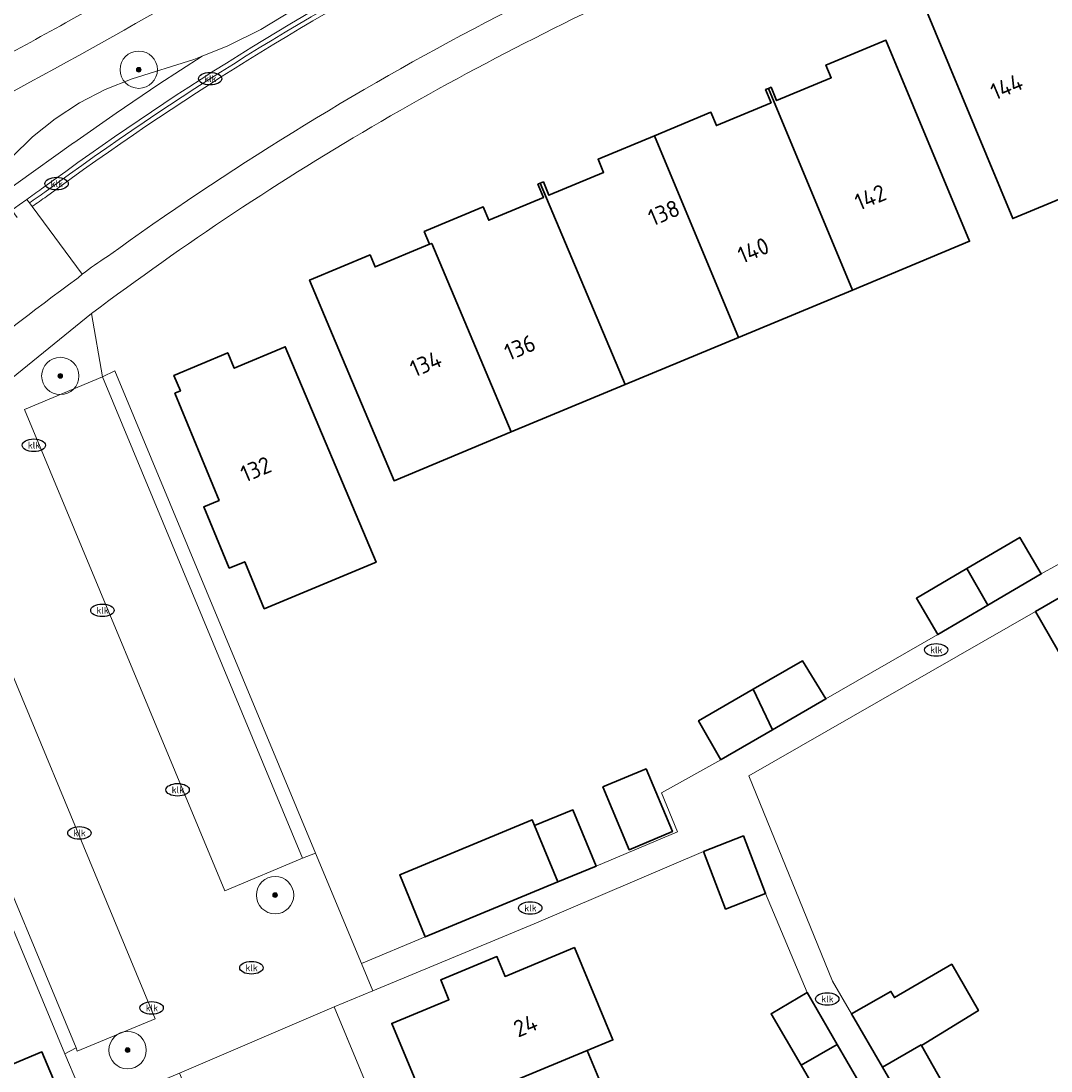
# Model space of a CAD drawing. Header units: metres. Extents: x 103671 to 105190, y 427150 to 429171.
# Tile 31 of 256: x 104183 to 104238, y 427215 to 427272. Entities that reach past the tile are written whole.
import ezdxf
from ezdxf.enums import TextEntityAlignment as Align

# ---------------------------------------------------------------- set-up
doc = ezdxf.new("R2010")
doc.units = ezdxf.units.M
for name, color, linetype, lineweight in [('B-WE-GR-BOOM-S', 253, 'Continuous', 25), ('B-WE-IE-MEUBILAIR-S', 253, 'Continuous', 25), ('B-WE-OG-BEBOUWING-GV', 253, 'Continuous', 35), ('B-WE-OG-BEBOUWING-T18', 7, 'Continuous', 18), ('B-WE-OG-TERREIN_BEGROEID-GV', 253, 'Continuous', 18), ('B-WE-OG-TERREIN_ERF-GV', 253, 'Continuous', 18), ('B-WE-RI-HWA_GOOT_MOLGOOT-G', 253, 'Continuous', 18), ('B-WE-VH-OPENVERHARDING-GV', 253, 'Continuous', 18), ('B-WE-VH-OPENVERHARDING_BETONSTRAATSTEEN-GV', 253, 'Continuous', 18), ('B-WE-VH-OPENVERHARDING_TEGEL-GV', 253, 'Continuous', 18)]:
    doc.layers.add(name, color=color, linetype=linetype, lineweight=lineweight)
doc.styles.add('NLCS-ISO', font='NLCS-ISO.ttf')
doc.styles.add('NLCS-ISO-M500-T18', font='NLCS-ISO.ttf', dxfattribs={"height": 0.9})

# ---------------------------------------------------------------- blocks, each defined once
blk = doc.blocks.new('SIE-MEUBILAIR_PUT_KOLK-SO')
blk.add_ellipse((0, 0), major_axis=(1.25, 0), ratio=0.54)
at = {"style": 'NLCS-ISO'}
blk.add_text('klk', height=0.75, dxfattribs=at).set_placement((0.03, 0), align=Align.MIDDLE_CENTER)
blk = doc.blocks.new('SGR-BOOM_GBKN-SO')
at = {"linetype": 'ByBlock', "lineweight": 18}
h = blk.add_hatch(color=0, dxfattribs=at)
h.dxf.hatch_style = 1
edge = h.paths.add_edge_path()
edge.add_arc((0, 0), 0.25, 0, 360)
at = {"color": 0, "linetype": 'ByBlock', "lineweight": 18}
for radius in [2, 0.25]:
    blk.add_circle((0, 0), radius, dxfattribs=at)
at = {"color": 0, "linetype": 'ByBlock', "lineweight": 18, "style": 'NLCS-ISO'}
blk.add_attdef('SOORT', (2.5, 0), '', height=1.5, dxfattribs=at)

msp = doc.modelspace()

# ---------------------------------------------------------------- linework, layer by layer
at = {"layer": 'B-WE-OG-BEBOUWING-GV', "flags": 128}
for points in [[(104237.295, 427273.971), (104236.899, 427274.93), (104236.611, 427274.811), (104236.254, 427275.637), (104233.378, 427274.441), (104233.724, 427273.61), (104230.99, 427272.474), (104235.788, 427260.932), (104241.689, 427263.384), (104240.667, 427265.848), (104242.833, 427266.939), (104238.612, 427274.626)], [(104227.205, 427257.101), (104233.483, 427259.713), (104229.003, 427270.478), (104225.79, 427269.151), (104226.075, 427268.468), (104223.148, 427267.25), (104222.852, 427267.961), (104222.71, 427267.902)], [(104222.71, 427267.902), (104222.557, 427267.838), (104222.853, 427267.127), (104219.926, 427265.909), (104219.63, 427266.62), (104216.617, 427265.366), (104221.112, 427254.565), (104227.205, 427257.101)], [(104215.036, 427252.037), (104221.112, 427254.565), (104216.617, 427265.366), (104213.592, 427264.108), (104213.888, 427263.397), (104210.961, 427262.179), (104210.665, 427262.89), (104210.497, 427262.82)], [(104204.57, 427259.552), (104204.69, 427259.602), (104208.942, 427249.501), (104215.036, 427252.037), (104210.497, 427262.82), (104210.37, 427262.767), (104210.666, 427262.056), (104207.739, 427260.838), (104207.443, 427261.549), (104204.403, 427260.284), (104204.285, 427260.235)], [(104208.942, 427249.501), (104204.69, 427259.602), (104204.57, 427259.552), (104201.652, 427258.338), (104201.383, 427258.985), (104198.141, 427257.636), (104199.368, 427254.697), (104202.665, 427246.889)], [(104193.312, 427245.832), (104192.48, 427245.488), (104193.84, 427242.209), (104194.671, 427242.554), (104195.722, 427240.033), (104201.704, 427242.522), (104196.844, 427254.062), (104194.116, 427252.913), (104193.766, 427253.743), (104190.881, 427252.528), (104191.23, 427251.699), (104190.934, 427251.573)], [(104233.332, 427242.185), (104234.456, 427240.223), (104237.315, 427241.903), (104236.169, 427243.852)], [(104242.209, 427230.859), (104252.296, 427236.7), (104250.667, 427239.524), (104250.026, 427239.154), (104248.257, 427242.221), (104245.269, 427240.497), (104243.47, 427243.616), (104237.008, 427239.89)], [(104233.332, 427242.185), (104230.635, 427240.599), (104231.781, 427238.65), (104234.456, 427240.223)], [(104221.903, 427235.727), (104222.928, 427233.554), (104225.791, 427235.208), (104224.531, 427237.241)], [(104221.903, 427235.727), (104218.972, 427234.039), (104220.16, 427231.954), (104220.18, 427231.965), (104222.928, 427233.554)], [(104213.845, 427230.492), (104215.253, 427227.13), (104217.571, 427228.101), (104216.163, 427231.463)], [(104210.196, 427228.421), (104211.443, 427225.408), (104213.494, 427226.259), (104212.241, 427229.262)], [(104210.196, 427228.421), (104210.06, 427228.737), (104202.97, 427225.781), (104204.339, 427222.462), (104211.443, 427225.408)], [(104219.229, 427227.043), (104220.42, 427223.954), (104222.558, 427224.779), (104221.368, 427227.867)], [(104213.007, 427216.374), (104214.384, 427216.946), (104212.325, 427221.894), (104208.614, 427220.35), (104208.172, 427221.412), (104205.171, 427220.164), (104205.606, 427219.101), (104202.546, 427217.834), (104204.549, 427213.02), (104203.977, 427212.782), (104204.033, 427212.647)], [(104233.961, 427218.525), (104232.529, 427220.995), (104229.457, 427219.216), (104229.273, 427219.542), (104227.161, 427218.352), (104228.824, 427215.482), (104230.893, 427216.681), (104230.909, 427216.654)], [(104224.784, 427219.482), (104222.856, 427218.341), (104224.458, 427215.597), (104226.391, 427216.707)], [(104226.391, 427216.707), (104224.458, 427215.597), (104226.075, 427212.826), (104227.94, 427214.031)], [(104230.909, 427216.654), (104230.893, 427216.681), (104228.824, 427215.482), (104230.401, 427212.76), (104232.382, 427214.031)], [(104180.859, 427215.076), (104181.757, 427212.915), (104184.713, 427214.144), (104183.814, 427216.305)], [(104214.966, 427211.666), (104213.007, 427216.374), (104204.033, 427212.647), (104204.1, 427212.486), (104204.672, 427212.724), (104206.511, 427208.301), (104205.941, 427208.064), (104205.993, 427207.939)]]:
    msp.add_lwpolyline(points, close=True, dxfattribs=at)
at = {"layer": 'B-WE-OG-TERREIN_BEGROEID-GV'}
for points in [[(104223.173, 427293.998, -0.036061), (104185.783, 427269.664)], [(104183.794, 427262.517, -0.076592), (104228.89, 427286.045)], [(104185.783, 427269.664, -0.018698), (104164.547, 427258.874)], [(104182.999, 427261.953, -0.002267), (104183.794, 427262.517)]]:
    msp.add_lwpolyline(points, format="xyb", dxfattribs=at)
at = {"layer": 'B-WE-OG-TERREIN_BEGROEID-GV', "flags": 128}
for points in [[(104173.171, 427255.036), (104173.908, 427255.633), (104174.567, 427256.254), (104173.753, 427257.281), (104178.435, 427260.813), (104182.211, 427264.209), (104183.319, 427265.298), (104184.53, 427266.273), (104185.831, 427267.123), (104187.209, 427267.841), (104188.651, 427268.42), (104191.955, 427269.44), (104192.39, 427269.617), (104193.775, 427270.18), (104195.531, 427271.059), (104197.214, 427272.074)], [(104197.214, 427272.074), (104195.531, 427271.059), (104193.775, 427270.18), (104192.39, 427269.617), (104190.08, 427268.118), (104187.785, 427266.574), (104185.515, 427264.993), (104185.511, 427264.99), (104182.415, 427262.765), (104181.612, 427262.187), (104180.71, 427261.53), (104179.813, 427260.868), (104178.92, 427260.199), (104179.54, 427259.414)], [(104182.197, 427261.376), (104182.597, 427261.665), (104182.999, 427261.953)]]:
    msp.add_lwpolyline(points, dxfattribs=at)
msp.add_lwpolyline([(104178.435, 427260.813), (104178.92, 427260.199), (104179.813, 427260.868), (104180.71, 427261.53), (104181.612, 427262.187), (104182.415, 427262.765), (104185.511, 427264.99), (104185.515, 427264.993), (104187.785, 427266.574), (104190.08, 427268.118), (104192.39, 427269.617), (104191.955, 427269.44), (104188.651, 427268.42), (104187.209, 427267.841), (104185.831, 427267.123), (104184.53, 427266.273), (104183.319, 427265.298), (104182.211, 427264.209)], close=True, dxfattribs=at)
at = {"layer": 'B-WE-OG-TERREIN_ERF-GV', "flags": 128}
for points in [[(104237.295, 427273.971), (104238.612, 427274.626), (104242.833, 427266.939), (104240.667, 427265.848), (104241.689, 427263.384), (104235.788, 427260.932), (104230.99, 427272.474), (104233.724, 427273.61), (104233.378, 427274.441), (104236.254, 427275.637), (104236.611, 427274.811), (104236.899, 427274.93)], [(104221.112, 427254.565), (104215.036, 427252.037), (104208.942, 427249.501), (104202.665, 427246.889), (104199.368, 427254.697), (104198.141, 427257.636), (104201.383, 427258.985), (104201.652, 427258.338), (104204.57, 427259.552), (104204.285, 427260.235), (104204.403, 427260.284), (104207.443, 427261.549), (104207.739, 427260.838), (104210.666, 427262.056), (104210.37, 427262.767), (104210.497, 427262.82), (104210.665, 427262.89), (104210.961, 427262.179), (104213.888, 427263.397), (104213.592, 427264.108), (104216.617, 427265.366), (104219.63, 427266.62), (104219.926, 427265.909), (104222.853, 427267.127), (104222.557, 427267.838), (104222.71, 427267.902), (104222.852, 427267.961), (104223.148, 427267.25), (104226.075, 427268.468), (104225.79, 427269.151), (104229.003, 427270.478), (104233.483, 427259.713), (104227.205, 427257.101)], [(104193.312, 427245.832), (104190.934, 427251.573), (104191.23, 427251.699), (104190.881, 427252.528), (104193.766, 427253.743), (104194.116, 427252.913), (104196.844, 427254.062), (104201.704, 427242.522), (104195.722, 427240.033), (104194.671, 427242.554), (104193.84, 427242.209), (104192.48, 427245.488)], [(104217.571, 427228.101), (104215.253, 427227.13), (104213.845, 427230.492), (104216.163, 427231.463)]]:
    msp.add_lwpolyline(points, close=True, dxfattribs=at)
at = {"layer": 'B-WE-OG-TERREIN_ERF-GV'}
msp.add_lwpolyline([(104218.597, 427274.544, 0.058596), (104186.463, 427255.837)], format="xyb", dxfattribs=at)
at = {"layer": 'B-WE-OG-TERREIN_ERF-GV', "flags": 128}
for points in [[(104186.463, 427255.837), (104187.059, 427252.448), (104187.716, 427252.779), (104198.456, 427226.953), (104200.918, 427221.033), (104204.339, 427222.462), (104202.97, 427225.781), (104210.06, 427228.737), (104210.196, 427228.421), (104212.241, 427229.262), (104213.494, 427226.259), (104217.846, 427228.083), (104216.983, 427230.176), (104220.16, 427231.954), (104218.972, 427234.039), (104221.903, 427235.727), (104224.531, 427237.241), (104225.791, 427235.208), (104231.781, 427238.65), (104230.635, 427240.599), (104233.332, 427242.185), (104236.169, 427243.852), (104237.315, 427241.903), (104240.675, 427243.758)], [(104180.859, 427215.076), (104183.814, 427216.305), (104184.713, 427214.144), (104185.735, 427214.557), (104185.039, 427216.204), (104174.118, 427242.483), (104173.037, 427244.942)], [(104242.209, 427230.859), (104237.008, 427239.89), (104221.665, 427231.097), (104226.138, 427220.102), (104227.161, 427218.352), (104229.273, 427219.542), (104229.457, 427219.216), (104232.529, 427220.995), (104233.961, 427218.525), (104230.909, 427216.654), (104232.382, 427214.031), (104230.401, 427212.76), (104233.797, 427206.835), (104235.91, 427208.062), (104237.52, 427205.246), (104239.039, 427202.591), (104236.996, 427201.327), (104237.016, 427201.292), (104240.364, 427195.432)], [(104226.075, 427212.826), (104224.458, 427215.597), (104222.856, 427218.341), (104224.784, 427219.482), (104222.558, 427224.779), (104220.42, 427223.954), (104219.229, 427227.043), (104210.17, 427223.17), (104201.528, 427219.569), (104199.469, 427218.711), (104222.881, 427162.394)], [(104204.549, 427213.02), (104202.546, 427217.834), (104205.606, 427219.101), (104205.171, 427220.164), (104208.172, 427221.412), (104208.614, 427220.35), (104212.325, 427221.894), (104214.384, 427216.946), (104213.007, 427216.374), (104214.966, 427211.666)]]:
    msp.add_lwpolyline(points, dxfattribs=at)
at = {"layer": 'B-WE-RI-HWA_GOOT_MOLGOOT-G'}
for points in [[(104230.007, 427286.184, 0.078084), (104183.973, 427262.34)], [(104183.973, 427262.34, -0.00648), (104183.147, 427261.763)]]:
    msp.add_lwpolyline(points, format="xyb", dxfattribs=at)
at = {"layer": 'B-WE-VH-OPENVERHARDING-GV'}
for points in [[(104222.806, 427296.113, -0.035657), (104185.074, 427271.405)], [(104185.783, 427269.664, 0.036061), (104223.173, 427293.998)], [(104228.89, 427286.045, 0.076592), (104183.794, 427262.517)], [(104230.094, 427285.959, 0.078084), (104184.06, 427262.115)], [(104184.06, 427262.115, -0.078084), (104230.094, 427285.959)], [(104229.456, 427280.958, 0.07189), (104187.322, 427258.897)], [(104187.322, 427258.897, -0.07189), (104229.456, 427280.958)], [(104186.463, 427255.837, -0.058596), (104218.597, 427274.544)], [(104185.074, 427271.405, -0.003955), (104180.811, 427269.076)], [(104164.547, 427258.874, 0.018698), (104185.783, 427269.664)], [(104183.794, 427262.517, 0.002267), (104182.999, 427261.953)], [(104184.06, 427262.115, 0.002356), (104183.296, 427261.573)], [(104183.296, 427261.573, -0.002356), (104184.06, 427262.115)], [(104187.322, 427258.897, 0.027066), (104185.978, 427257.946)], [(104185.978, 427257.946, -0.027066), (104187.322, 427258.897)], [(104185.678, 427257.702, 0.021526), (104172.094, 427246.797)], [(104172.094, 427246.797, -0.021526), (104185.678, 427257.702)], [(104185.978, 427257.946, 0.006192), (104185.678, 427257.702)], [(104185.678, 427257.702, -0.006192), (104185.978, 427257.946)]]:
    msp.add_lwpolyline(points, format="xyb", dxfattribs=at)
at = {"layer": 'B-WE-VH-OPENVERHARDING-GV', "flags": 128}
for points in [[(104185.978, 427257.946), (104183.296, 427261.573), (104183.147, 427261.763), (104182.999, 427261.953), (104182.597, 427261.665), (104182.197, 427261.376), (104182.34, 427261.183), (104182.484, 427260.99)], [(104182.999, 427261.953), (104183.147, 427261.763), (104183.296, 427261.573)], [(104183.296, 427261.573), (104185.978, 427257.946)], [(104173.037, 427244.942), (104186.463, 427255.837)]]:
    msp.add_lwpolyline(points, dxfattribs=at)
for points in [[(104182.885, 427250.713), (104187.059, 427252.448), (104186.463, 427255.837), (104173.037, 427244.942), (104174.118, 427242.483), (104174.745, 427242.72), (104178.919, 427244.455), (104189.881, 427218.082), (104185.707, 427216.347), (104185.647, 427216.528), (104185.039, 427216.204), (104185.735, 427214.557), (104186.326, 427213.14), (104191.179, 427215.166), (104199.469, 427218.711), (104201.528, 427219.569), (104200.918, 427221.033), (104198.456, 427226.953), (104197.765, 427226.684), (104193.606, 427224.923)], [(104187.059, 427252.448), (104182.885, 427250.713), (104193.606, 427224.923), (104197.765, 427226.684)], [(104187.716, 427252.779), (104187.059, 427252.448), (104197.765, 427226.684), (104198.456, 427226.953)]]:
    msp.add_lwpolyline(points, close=True, dxfattribs=at)
at = {"layer": 'B-WE-VH-OPENVERHARDING_BETONSTRAATSTEEN-GV'}
for points in [[(104185.074, 427271.405, 0.035657), (104222.806, 427296.113)], [(104180.811, 427269.076, 0.003955), (104185.074, 427271.405)]]:
    msp.add_lwpolyline(points, format="xyb", dxfattribs=at)
at = {"layer": 'B-WE-VH-OPENVERHARDING_BETONSTRAATSTEEN-GV', "flags": 128}
for points in [[(104174.745, 427242.72), (104185.647, 427216.528), (104185.707, 427216.347), (104189.881, 427218.082), (104178.919, 427244.455)], [(104174.745, 427242.72), (104174.118, 427242.483), (104185.039, 427216.204), (104185.647, 427216.528)]]:
    msp.add_lwpolyline(points, close=True, dxfattribs=at)
at = {"layer": 'B-WE-VH-OPENVERHARDING_TEGEL-GV', "flags": 128}
for points in [[(104240.675, 427243.758), (104237.315, 427241.903), (104234.456, 427240.223), (104231.781, 427238.65), (104225.791, 427235.208), (104222.928, 427233.554), (104220.18, 427231.965), (104220.16, 427231.954), (104216.983, 427230.176), (104217.846, 427228.083), (104213.494, 427226.259), (104211.443, 427225.408), (104204.339, 427222.462), (104200.918, 427221.033), (104201.528, 427219.569), (104210.17, 427223.17), (104219.229, 427227.043), (104221.368, 427227.867), (104222.558, 427224.779), (104224.784, 427219.482), (104226.391, 427216.707), (104227.94, 427214.031)], [(104240.364, 427195.432), (104237.016, 427201.292), (104236.996, 427201.327), (104235.425, 427204.032), (104233.797, 427206.835), (104230.401, 427212.76), (104228.824, 427215.482), (104227.161, 427218.352), (104226.138, 427220.102), (104221.665, 427231.097), (104237.008, 427239.89), (104243.47, 427243.616)], [(104221.983, 427164.555), (104199.469, 427218.711), (104191.179, 427215.166), (104212.276, 427164.555)]]:
    msp.add_lwpolyline(points, dxfattribs=at)

# ---------------------------------------------------------------- block references
at = {"layer": 'B-WE-GR-BOOM-S', "xscale": 0.5, "yscale": 0.5, "zscale": 0.5}
for p in [(104189, 427268.9), (104184.8, 427252.5), (104196.3, 427224.7), (104188.4, 427216.4)]:
    msp.add_blockref('SGR-BOOM_GBKN-SO', p, dxfattribs=at)
at = {"layer": 'B-WE-IE-MEUBILAIR-S', "xscale": 0.5, "yscale": 0.5, "zscale": 0.5}
for p in [(104192.82, 427268.42), (104184.6, 427262.8), (104183.38, 427248.79), (104187.05, 427239.95), (104231.69, 427237.83), (104191.08, 427230.34), (104185.82, 427228.03), (104209.96, 427224.01), (104195.03, 427220.81), (104225.86, 427219.14), (104189.69, 427218.66)]:
    msp.add_blockref('SIE-MEUBILAIR_PUT_KOLK-SO', p, dxfattribs=at)

# ---------------------------------------------------------------- texts
at = {"layer": 'B-WE-OG-BEBOUWING-T18', "style": 'NLCS-ISO-M500-T18'}
for s, rotation, p in [('144', 22.7, (104235.464, 427267.989)), ('142', 22.6, (104228.169, 427262.07)), ('138', 22.6, (104217.115, 427261.241)), ('140', 22.6, (104221.905, 427259.228)), ('136', 22.6, (104209.405, 427254.026)), ('134', 22.9, (104204.362, 427253.153)), ('132', 22.8, (104195.265, 427247.506)), ('24', 22.6, (104209.702, 427217.716))]:
    msp.add_text(s, height=0.9, rotation=rotation, dxfattribs=at).set_placement(p, align=Align.MIDDLE)

doc.saveas('drawing.dxf')
